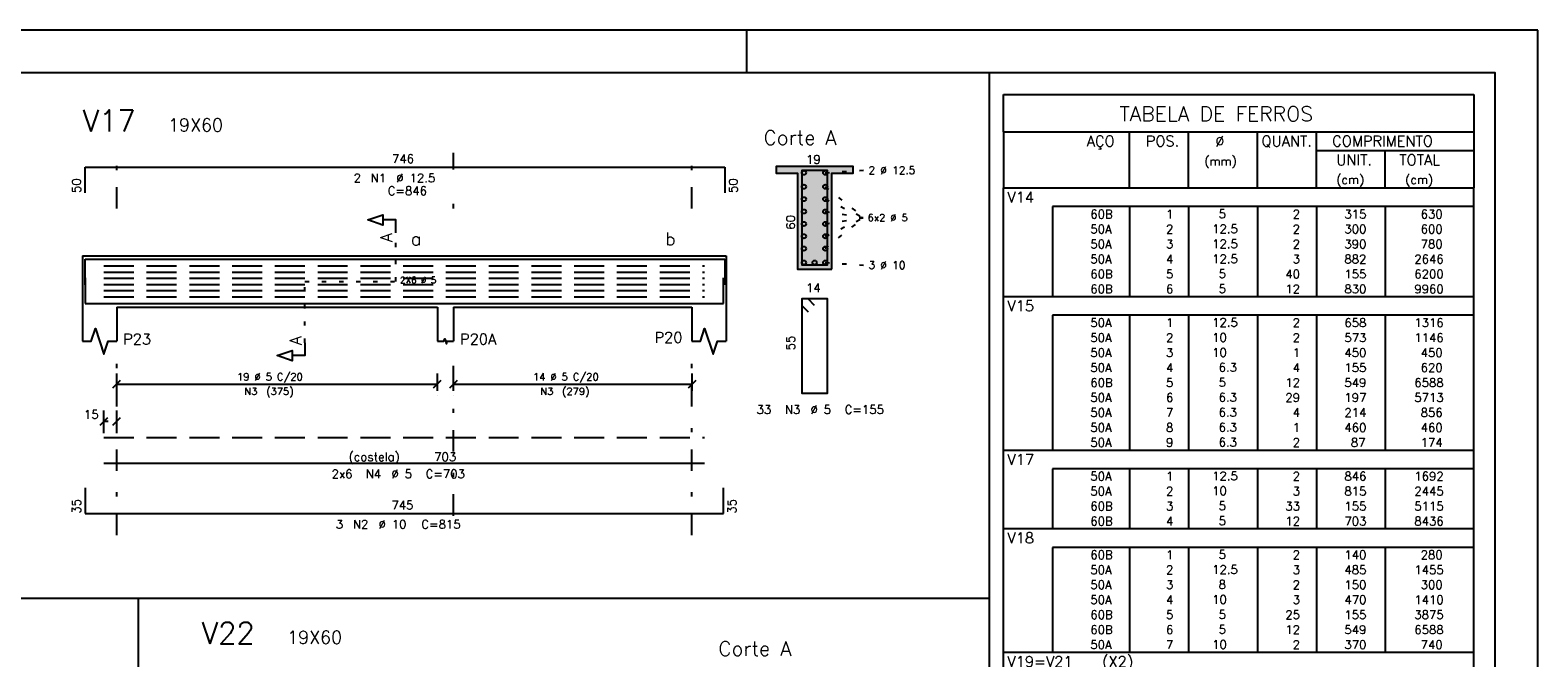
# Model space of a CAD drawing. Extents: x 0 to 84.1, y 0 to 59.4.
# Tile 17 of 17: x 48.8 to 84.1, y 44.7 to 59.4. Entities that reach past the tile are written whole.
import ezdxf

# ---------------------------------------------------------------- set-up
doc = ezdxf.new("R2010")
doc.units = 0
for name, pattern in [('ESTILO_TQS_0001', [1, 0.7, -0.3]), ('ESTILO_TQS_0002', [0.4, 0.1, -0.3]), ('ESTILO_TQS_0003', [1.5, 0.5, -0.4, 0.1, -0.5])]:
    doc.linetypes.add(name, pattern=pattern)
for name, color, linetype in [('1', 7, 'CONTINUOUS'), ('10', 10, 'CONTINUOUS'), ('12', 12, 'CONTINUOUS'), ('14', 14, 'CONTINUOUS'), ('2', 2, 'CONTINUOUS'), ('3', 3, 'CONTINUOUS'), ('4', 4, 'CONTINUOUS'), ('5', 3, 'CONTINUOUS')]:
    doc.layers.add(name, color=color, linetype=linetype)
doc.styles.get("Standard").update_dxf_attribs({"font": 'ROMANS.SHX'})

msp = doc.modelspace()

# ---------------------------------------------------------------- linework, layer by layer
at = {"layer": '1', "linetype": 'CONTINUOUS'}
for p, q in [((84.099998, 59.400009), (0, 59.400009)), ((65.599998, 58.400009), (65.599998, 59.400009)), ((84.099998, 0), (84.099998, 59.400009)), ((71.278925, 12.675001), (71.278925, 58.399997)), ((68.084041, 56.217435), (66.284041, 56.217435)), ((66.284041, 56.057435), (66.784041, 56.057435)), ((66.784041, 56.057435), (66.784041, 53.817435)), ((67.584041, 53.817435), (67.584041, 56.057435)), ((67.584041, 56.057435), (68.084041, 56.057435)), ((71.6, 55.274949), (71.6, 55.712449)), ((71.6, 55.712449), (82.6, 55.712449)), ((82.6, 55.274949), (82.6, 55.712449)), ((71.6, 54.924949), (71.6, 55.274949)), ((82.6, 55.274949), (72.75, 55.274949)), ((72.75, 55.274949), (72.75, 54.924949)), ((74.55, 55.274949), (74.55, 54.924949)), ((75.93, 55.274949), (75.93, 54.924949)), ((77.54, 55.274949), (77.54, 54.924949)), ((78.92, 55.274949), (78.92, 54.924949)), ((80.53, 55.274949), (80.53, 54.924949)), ((82.6, 54.924949), (82.6, 55.274949)), ((71.6, 54.574949), (71.6, 54.924949)), ((72.75, 54.924949), (72.75, 54.574949)), ((74.55, 54.924949), (74.55, 54.574949)), ((75.93, 54.924949), (75.93, 54.574949)), ((77.54, 54.924949), (77.54, 54.574949)), ((78.92, 54.924949), (78.92, 54.574949)), ((80.53, 54.924949), (80.53, 54.574949)), ((82.6, 54.574949), (82.6, 54.924949)), ((71.6, 54.224949), (71.6, 54.574949)), ((72.75, 54.574949), (72.75, 54.224949)), ((74.55, 54.574949), (74.55, 54.224949)), ((75.93, 54.574949), (75.93, 54.224949)), ((77.54, 54.574949), (77.54, 54.224949)), ((78.92, 54.574949), (78.92, 54.224949)), ((80.53, 54.574949), (80.53, 54.224949)), ((82.6, 54.224949), (82.6, 54.574949)), ((50.06301, 54.12865), (50.06301, 52.92865)), ((50.06301, 54.12865), (50.86301, 54.12865)), ((50.86301, 54.12865), (58.36301, 54.12865)), ((58.36301, 54.12865), (58.74301, 54.12865)), ((58.74301, 54.12865), (64.31301, 54.12865)), ((64.31301, 54.12865), (65.11301, 54.12865)), ((65.11301, 54.12865), (65.11301, 52.92865)), ((71.6, 53.874949), (71.6, 54.224949)), ((72.75, 54.224949), (72.75, 53.874949)), ((74.55, 54.224949), (74.55, 53.874949)), ((75.93, 54.224949), (75.93, 53.874949)), ((77.54, 54.224949), (77.54, 53.874949)), ((78.92, 54.224949), (78.92, 53.874949)), ((80.53, 54.224949), (80.53, 53.874949)), ((82.6, 53.874949), (82.6, 54.224949)), ((66.784041, 53.817435), (67.584041, 53.817435)), ((71.6, 53.524949), (71.6, 53.874949)), ((72.75, 53.874949), (72.75, 53.524949)), ((74.55, 53.874949), (74.55, 53.524949)), ((75.93, 53.874949), (75.93, 53.524949)), ((77.54, 53.874949), (77.54, 53.524949)), ((78.92, 53.874949), (78.92, 53.524949)), ((80.53, 53.874949), (80.53, 53.524949)), ((82.6, 53.524949), (82.6, 53.874949)), ((71.6, 53.174949), (71.6, 53.524949)), ((72.75, 53.524949), (72.75, 53.174949)), ((74.55, 53.524949), (74.55, 53.174949)), ((75.93, 53.524949), (75.93, 53.174949)), ((77.54, 53.524949), (77.54, 53.174949)), ((78.92, 53.524949), (78.92, 53.174949)), ((80.53, 53.524949), (80.53, 53.174949)), ((82.6, 53.174949), (82.6, 53.524949)), ((50.06301, 52.92865), (50.06301, 52.12865)), ((50.86301, 52.92865), (58.36301, 52.92865)), ((50.86301, 52.92865), (50.86301, 52.12865)), ((58.36301, 52.92865), (58.36301, 52.12865)), ((58.74301, 52.92865), (64.31301, 52.92865)), ((58.74301, 52.92865), (58.74301, 52.12865)), ((64.31301, 52.92865), (64.31301, 52.12865)), ((65.11301, 52.92865), (65.11301, 52.12865)), ((71.6, 52.737449), (71.6, 53.174949)), ((71.6, 53.174949), (82.6, 53.174949)), ((82.6, 52.737449), (82.6, 53.174949)), ((71.6, 52.387449), (71.6, 52.737449)), ((82.6, 52.737449), (72.75, 52.737449)), ((72.75, 52.737449), (72.75, 52.387449)), ((74.55, 52.737449), (74.55, 52.387449)), ((75.93, 52.737449), (75.93, 52.387449)), ((77.54, 52.737449), (77.54, 52.387449)), ((78.92, 52.737449), (78.92, 52.387449)), ((80.53, 52.737449), (80.53, 52.387449)), ((82.6, 52.387449), (82.6, 52.737449)), ((71.6, 52.037449), (71.6, 52.387449)), ((72.75, 52.387449), (72.75, 52.037449)), ((74.55, 52.387449), (74.55, 52.037449)), ((75.93, 52.387449), (75.93, 52.037449)), ((77.54, 52.387449), (77.54, 52.037449)), ((78.92, 52.387449), (78.92, 52.037449)), ((80.53, 52.387449), (80.53, 52.037449)), ((82.6, 52.037449), (82.6, 52.387449)), ((71.6, 51.68745), (71.6, 52.037449)), ((72.75, 52.037449), (72.75, 51.68745)), ((74.55, 52.037449), (74.55, 51.68745)), ((75.93, 52.037449), (75.93, 51.68745)), ((77.54, 52.037449), (77.54, 51.68745)), ((78.92, 52.037449), (78.92, 51.68745)), ((80.53, 52.037449), (80.53, 51.68745)), ((82.6, 51.68745), (82.6, 52.037449)), ((71.6, 51.33745), (71.6, 51.68745)), ((72.75, 51.68745), (72.75, 51.33745)), ((74.55, 51.68745), (74.55, 51.33745)), ((75.93, 51.68745), (75.93, 51.33745)), ((77.54, 51.68745), (77.54, 51.33745)), ((78.92, 51.68745), (78.92, 51.33745)), ((80.53, 51.68745), (80.53, 51.33745)), ((82.6, 51.33745), (82.6, 51.68745)), ((71.6, 50.98745), (71.6, 51.33745)), ((72.75, 51.33745), (72.75, 50.98745)), ((74.55, 51.33745), (74.55, 50.98745)), ((75.93, 51.33745), (75.93, 50.98745)), ((77.54, 51.33745), (77.54, 50.98745)), ((78.92, 51.33745), (78.92, 50.98745)), ((80.53, 51.33745), (80.53, 50.98745)), ((82.6, 50.98745), (82.6, 51.33745)), ((71.6, 50.63745), (71.6, 50.98745)), ((72.75, 50.98745), (72.75, 50.63745)), ((74.55, 50.98745), (74.55, 50.63745)), ((75.93, 50.98745), (75.93, 50.63745)), ((77.54, 50.98745), (77.54, 50.63745)), ((78.92, 50.98745), (78.92, 50.63745)), ((80.53, 50.98745), (80.53, 50.63745)), ((82.6, 50.63745), (82.6, 50.98745)), ((71.6, 50.28745), (71.6, 50.63745)), ((72.75, 50.63745), (72.75, 50.28745)), ((74.55, 50.63745), (74.55, 50.28745)), ((75.93, 50.63745), (75.93, 50.28745)), ((77.54, 50.63745), (77.54, 50.28745)), ((78.92, 50.63745), (78.92, 50.28745)), ((80.53, 50.63745), (80.53, 50.28745)), ((82.6, 50.28745), (82.6, 50.63745)), ((71.6, 49.93745), (71.6, 50.28745)), ((72.75, 50.28745), (72.75, 49.93745)), ((74.55, 50.28745), (74.55, 49.93745)), ((75.93, 50.28745), (75.93, 49.93745)), ((77.54, 50.28745), (77.54, 49.93745)), ((78.92, 50.28745), (78.92, 49.93745)), ((80.53, 50.28745), (80.53, 49.93745)), ((82.6, 49.93745), (82.6, 50.28745)), ((71.6, 49.58745), (71.6, 49.93745)), ((72.75, 49.93745), (72.75, 49.58745)), ((74.55, 49.93745), (74.55, 49.58745)), ((75.93, 49.93745), (75.93, 49.58745)), ((77.54, 49.93745), (77.54, 49.58745)), ((78.92, 49.93745), (78.92, 49.58745)), ((80.53, 49.93745), (80.53, 49.58745)), ((82.6, 49.58745), (82.6, 49.93745)), ((71.6, 49.14995), (71.6, 49.58745)), ((71.6, 49.58745), (82.6, 49.58745)), ((82.6, 49.14995), (82.6, 49.58745)), ((71.6, 48.79995), (71.6, 49.14995)), ((82.6, 49.14995), (72.75, 49.14995)), ((72.75, 49.14995), (72.75, 48.79995)), ((74.55, 49.14995), (74.55, 48.79995)), ((75.93, 49.14995), (75.93, 48.79995)), ((77.54, 49.14995), (77.54, 48.79995)), ((78.92, 49.14995), (78.92, 48.79995)), ((80.53, 49.14995), (80.53, 48.79995)), ((82.6, 48.79995), (82.6, 49.14995)), ((71.6, 48.44995), (71.6, 48.79995)), ((72.75, 48.79995), (72.75, 48.44995)), ((74.55, 48.79995), (74.55, 48.44995)), ((75.93, 48.79995), (75.93, 48.44995)), ((77.54, 48.79995), (77.54, 48.44995)), ((78.92, 48.79995), (78.92, 48.44995)), ((80.53, 48.79995), (80.53, 48.44995)), ((82.6, 48.44995), (82.6, 48.79995)), ((71.6, 48.09995), (71.6, 48.44995)), ((72.75, 48.44995), (72.75, 48.09995)), ((74.55, 48.44995), (74.55, 48.09995)), ((75.93, 48.44995), (75.93, 48.09995)), ((77.54, 48.44995), (77.54, 48.09995)), ((78.92, 48.44995), (78.92, 48.09995)), ((80.53, 48.44995), (80.53, 48.09995)), ((82.6, 48.09995), (82.6, 48.44995)), ((71.6, 47.74995), (71.6, 48.09995)), ((72.75, 48.09995), (72.75, 47.74995)), ((74.55, 48.09995), (74.55, 47.74995)), ((75.93, 48.09995), (75.93, 47.74995)), ((77.54, 48.09995), (77.54, 47.74995)), ((78.92, 48.09995), (78.92, 47.74995)), ((80.53, 48.09995), (80.53, 47.74995)), ((82.6, 47.74995), (82.6, 48.09995)), ((71.6, 47.31245), (71.6, 47.74995)), ((71.6, 47.74995), (82.6, 47.74995)), ((82.6, 47.31245), (82.6, 47.74995)), ((71.6, 46.962451), (71.6, 47.31245)), ((82.6, 47.31245), (72.75, 47.31245)), ((72.75, 47.31245), (72.75, 46.962451)), ((74.55, 47.31245), (74.55, 46.962451)), ((75.93, 47.31245), (75.93, 46.962451)), ((77.54, 47.31245), (77.54, 46.962451)), ((78.92, 47.31245), (78.92, 46.962451)), ((80.53, 47.31245), (80.53, 46.962451)), ((82.6, 46.962451), (82.6, 47.31245)), ((71.6, 46.612451), (71.6, 46.962451)), ((72.75, 46.962451), (72.75, 46.612451)), ((74.55, 46.962451), (74.55, 46.612451)), ((75.93, 46.962451), (75.93, 46.612451)), ((77.54, 46.962451), (77.54, 46.612451)), ((78.92, 46.962451), (78.92, 46.612451)), ((80.53, 46.962451), (80.53, 46.612451)), ((82.6, 46.612451), (82.6, 46.962451)), ((71.6, 46.262451), (71.6, 46.612451)), ((72.75, 46.612451), (72.75, 46.262451)), ((74.55, 46.612451), (74.55, 46.262451)), ((75.93, 46.612451), (75.93, 46.262451)), ((77.54, 46.612451), (77.54, 46.262451)), ((78.92, 46.612451), (78.92, 46.262451)), ((80.53, 46.612451), (80.53, 46.262451)), ((82.6, 46.262451), (82.6, 46.612451)), ((71.6, 45.912451), (71.6, 46.262451)), ((72.75, 46.262451), (72.75, 45.912451)), ((74.55, 46.262451), (74.55, 45.912451)), ((75.93, 46.262451), (75.93, 45.912451)), ((77.54, 46.262451), (77.54, 45.912451)), ((78.92, 46.262451), (78.92, 45.912451)), ((80.53, 46.262451), (80.53, 45.912451)), ((82.6, 45.912451), (82.6, 46.262451)), ((2.5, 46.127764), (71.278925, 46.127764)), ((51.363825, 46.127764), (51.363825, 34.896484)), ((71.6, 45.562451), (71.6, 45.912451)), ((72.75, 45.912451), (72.75, 45.562451)), ((74.55, 45.912451), (74.55, 45.562451)), ((75.93, 45.912451), (75.93, 45.562451)), ((77.54, 45.912451), (77.54, 45.562451)), ((78.92, 45.912451), (78.92, 45.562451)), ((80.53, 45.912451), (80.53, 45.562451)), ((82.6, 45.562451), (82.6, 45.912451)), ((71.6, 45.212451), (71.6, 45.562451)), ((72.75, 45.562451), (72.75, 45.212451)), ((74.55, 45.562451), (74.55, 45.212451)), ((75.93, 45.562451), (75.93, 45.212451)), ((77.54, 45.562451), (77.54, 45.212451)), ((78.92, 45.562451), (78.92, 45.212451)), ((80.53, 45.562451), (80.53, 45.212451)), ((82.6, 45.212451), (82.6, 45.562451)), ((71.6, 44.862451), (71.6, 45.212451)), ((72.75, 45.212451), (72.75, 44.862451)), ((74.55, 45.212451), (74.55, 44.862451)), ((75.93, 45.212451), (75.93, 44.862451)), ((77.54, 45.212451), (77.54, 44.862451)), ((78.92, 45.212451), (78.92, 44.862451)), ((80.53, 45.212451), (80.53, 44.862451)), ((82.6, 44.862451), (82.6, 45.212451)), ((71.6, 44.424951), (71.6, 44.862451)), ((71.6, 44.862451), (82.6, 44.862451)), ((82.6, 44.424951), (82.6, 44.862451))]:
    msp.add_line(p, q, dxfattribs=at)
at = {"layer": '1', "linetype": 'ESTILO_TQS_0002'}
for p, q in [((67.433991, 56.067385), (68.354041, 56.127435)), ((67.433991, 55.739435), (68.339041, 55.017435)), ((67.433991, 55.450635), (68.339041, 55.017435)), ((67.433991, 55.161835), (68.339041, 55.017435)), ((67.433991, 54.295435), (68.339041, 55.017435)), ((67.433991, 54.584235), (68.339041, 55.017435)), ((67.433991, 54.873035), (68.339041, 55.017435)), ((57.38801, 53.52865), (57.38801, 54.66365)), ((67.433991, 53.967485), (68.354041, 53.907435)), ((55.26301, 52.09365), (55.26301, 53.52865)), ((55.26301, 53.52865), (57.38801, 53.52865)), ((50.56301, 50.25865), (50.86301, 50.25865))]:
    msp.add_line(p, q, dxfattribs=at)
at = {"layer": '1', "linetype": 'ESTILO_TQS_0001'}
for p, q in [((50.56301, 53.88965), (64.61321, 53.88965)), ((50.56301, 53.74525), (64.61321, 53.74525)), ((50.56301, 53.60085), (64.61321, 53.60085)), ((50.56301, 53.45645), (64.61321, 53.45645)), ((50.56301, 53.31205), (64.61321, 53.31205)), ((50.56301, 53.16765), (64.61321, 53.16765))]:
    msp.add_line(p, q, dxfattribs=at)
at = {"layer": '1', "linetype": 'CONTINUOUS'}
for points in [[(57.38801, 54.66365), (57.38801, 54.96365), (57.08801, 54.96365), (57.08801, 54.84365), (56.73801, 54.96365), (57.08801, 55.08365), (57.08801, 54.96365)], [(50.06301, 52.12865), (50.26301, 52.12865), (50.36301, 52.42865), (50.56301, 51.82865), (50.66301, 52.12865), (50.86301, 52.12865)], [(64.31301, 52.12865), (64.51301, 52.12865), (64.61301, 52.42865), (64.81301, 51.82865), (64.91301, 52.12865), (65.11301, 52.12865)], [(55.26301, 52.09365), (55.26301, 51.79365), (54.96301, 51.79365), (54.96301, 51.67365), (54.61301, 51.79365), (54.96301, 51.91365), (54.96301, 51.79365)], [(58.36301, 52.12865), (58.51501, 52.12865), (58.53401, 52.18565), (58.57201, 52.07165), (58.59101, 52.12865), (58.74301, 52.12865)]]:
    msp.add_lwpolyline(points, dxfattribs=at)
at = {"layer": '1', "linetype": 'ESTILO_TQS_0001'}
msp.add_lwpolyline([(50.56301, 49.87865), (64.61321, 49.87865)], dxfattribs=at)
at = {"layer": '1', "linetype": 'CONTINUOUS'}
for centre in [(66.934091, 56.067385), (67.433991, 56.067385), (66.934091, 55.739435), (67.433991, 55.739435), (66.934091, 55.450635), (67.433991, 55.450635), (66.934091, 55.161835), (67.433991, 55.161835), (66.934091, 54.873035), (67.433991, 54.873035), (66.934091, 54.584235), (66.934091, 54.295435), (67.433991, 54.584235), (67.433991, 54.295435), (66.934091, 53.967485), (67.184041, 53.967485), (67.433991, 53.967485)]:
    msp.add_circle(centre, 0.05, dxfattribs=at)
at = {"layer": '10', "linetype": 'CONTINUOUS'}
msp.add_lwpolyline([(67.584041, 53.817435), (67.584041, 56.057435), (68.084041, 56.057435), (68.084041, 56.217435), (66.284041, 56.217435), (66.284041, 56.057435), (66.784041, 56.057435), (66.784041, 53.817435), (67.584041, 53.817435)], dxfattribs=at)
at = {"layer": '12', "linetype": 'CONTINUOUS'}
msp.add_lwpolyline([(2.5, 1), (83.099998, 1), (83.099998, 58.400009), (2.5, 58.400009), (2.5, 1)], dxfattribs=at)
at = {"layer": '14', "linetype": 'CONTINUOUS'}
for points in [[(66.284041, 56.217435), (66.284041, 56.057435), (66.784041, 56.057435)], [(66.284041, 56.217435), (66.784041, 56.057435), (68.084041, 56.217435)], [(66.784041, 56.057435), (67.584041, 56.057435), (68.084041, 56.217435)], [(67.584041, 56.057435), (68.084041, 56.057435), (68.084041, 56.217435)], [(66.784041, 53.817435), (67.584041, 53.817435), (66.784041, 56.057435)], [(67.584041, 53.817435), (67.584041, 56.057435), (66.784041, 56.057435)]]:
    msp.add_solid(points, dxfattribs=at)
at = {"layer": '2', "linetype": 'ESTILO_TQS_0003'}
for p, q in [((50.86301, 55.22865), (50.86301, 56.534752)), ((58.74301, 56.147315), (58.74301, 56.534752)), ((64.31301, 55.22865), (64.31301, 56.534752)), ((58.74301, 55.22865), (58.74301, 55.343315)), ((50.86301, 47.600694), (50.86301, 51.82865)), ((58.74301, 48.052694), (58.74301, 51.82865)), ((64.31301, 47.600694), (64.31301, 51.82865))]:
    msp.add_line(p, q, dxfattribs=at)
at = {"layer": '2', "linetype": 'CONTINUOUS'}
for p, q in [((50.774622, 51.040262), (50.951398, 51.217038)), ((50.86301, 50.96865), (50.86301, 51.37865)), ((58.274622, 51.040262), (58.451398, 51.217038)), ((58.36301, 50.96865), (58.36301, 51.37865)), ((58.654622, 51.040262), (58.831398, 51.217038)), ((58.74301, 50.96865), (58.74301, 51.37865)), ((64.234622, 51.040262), (64.411398, 51.217038)), ((64.32301, 50.96865), (64.32301, 51.37865)), ((50.86301, 51.12865), (58.36301, 51.12865)), ((50.86301, 50.86865), (50.86301, 50.86865)), ((58.36301, 50.86865), (58.36301, 50.86865)), ((58.74301, 51.12865), (64.32301, 51.12865)), ((58.74301, 50.86865), (58.74301, 50.86865)), ((64.32301, 50.86865), (64.32301, 50.86865)), ((50.56301, 49.97865), (50.56301, 50.50865)), ((50.86301, 49.97865), (50.86301, 50.50865)), ((50.474622, 50.170262), (50.651398, 50.347038)), ((50.774622, 50.170262), (50.951398, 50.347038)), ((50.56301, 49.87865), (50.56301, 49.87865)), ((50.86301, 49.87865), (50.86301, 49.87865))]:
    msp.add_line(p, q, dxfattribs=at)
at = {"layer": '3', "linetype": 'CONTINUOUS'}
for p, q in [((71.6, 57.024949), (71.6, 57.895006)), ((71.6, 57.895006), (82.6, 57.895006)), ((82.6, 57.895006), (82.6, 57.024949)), ((71.6, 57.024949), (71.6, 55.712449)), ((71.6, 57.024949), (82.6, 57.024949)), ((74.55, 55.712449), (74.55, 57.024949)), ((75.93, 55.712449), (75.93, 57.024949)), ((77.54, 55.712449), (77.54, 57.024949)), ((78.92, 55.712449), (78.92, 57.024949)), ((82.6, 57.024949), (82.6, 55.712449)), ((78.92, 56.587449), (82.6, 56.587449)), ((80.53, 55.712449), (80.53, 56.587449)), ((71.6, 55.712449), (82.6, 55.712449))]:
    msp.add_line(p, q, dxfattribs=at)
at = {"layer": '4', "linetype": 'CONTINUOUS'}
for p, q in [((50.12301, 55.595315), (50.12301, 56.195315)), ((50.12301, 56.195315), (65.08301, 56.195315)), ((65.08301, 56.195315), (65.08301, 55.595315)), ((50.12301, 53.44865), (50.12301, 54.04865)), ((50.12301, 54.04865), (65.08301, 54.04865)), ((65.08301, 54.04865), (65.08301, 53.44865)), ((50.12301, 53.60865), (50.12301, 53.00865)), ((65.05301, 53.00865), (65.05301, 53.60865)), ((50.12301, 53.00865), (65.05301, 53.00865)), ((50.12301, 48.700694), (50.12301, 48.100694)), ((65.05301, 48.100694), (65.05301, 48.700694)), ((50.12301, 48.100694), (65.05301, 48.100694))]:
    msp.add_line(p, q, dxfattribs=at)
for points in [[(66.886162, 56.116375), (66.885102, 56.117435), (66.884041, 56.117435), (66.884041, 53.917435), (67.484041, 53.917435), (67.484041, 56.117435), (66.884041, 56.117435), (66.884041, 56.116375), (66.885102, 56.115314)], [(67.184041, 52.967435), (67.034041, 53.117435), (66.884041, 53.117435), (66.884041, 50.917435), (67.484041, 50.917435), (67.484041, 53.117435), (66.884041, 53.117435), (66.884041, 52.967435), (67.034041, 52.817435)], [(50.56301, 49.27865), (64.61321, 49.27865)]]:
    msp.add_lwpolyline(points, dxfattribs=at)

# ---------------------------------------------------------------- texts
at = {"layer": '1', "linetype": 'CONTINUOUS'}
for s, height, p in [('19X60', 0.3, (52.06301, 57.034752)), ('Corte A', 0.34, (65.994041, 56.717435)), ('746', 0.2, (57.30301, 56.295315)), ('19', 0.2, (66.984041, 56.277435)), ('(mm)', 0.2, (76.301218, 56.238261)), ('2 %%c 12.5', 0.18, (68.444041, 56.037435)), ('(cm)', 0.2, (79.386854, 55.806199)), ('(cm)', 0.2, (80.996854, 55.806199)), ('6x2 %%c 5', 0.17, (68.424041, 54.932435)), ('     60B', 0.2, (72.889661, 54.999949)), ('    5  ', 0.2, (76.036543, 55.005992)), ('   2', 0.2, (77.92, 54.999949)), ('   315', 0.2, (79.13, 54.999949)), ('    630', 0.2, (80.763622, 54.999949)), ('b', 0.3, (63.690286, 54.371645)), ('     50A', 0.2, (72.889661, 54.649949)), ('   12.5', 0.2, (76.036543, 54.655993)), ('   2', 0.2, (77.92, 54.649949)), ('   300', 0.2, (79.13, 54.649949)), ('    600', 0.2, (80.763622, 54.649949)), ('a', 0.3, (57.740286, 54.371645)), ('     50A', 0.2, (72.889661, 54.299949)), ('   12.5', 0.2, (76.036543, 54.305993)), ('   2', 0.2, (77.92, 54.299949)), ('   390', 0.2, (79.13, 54.299949)), ('    780', 0.2, (80.763622, 54.299949)), ('3 %%c 10', 0.18, (68.444041, 53.817435)), ('     50A', 0.2, (72.889661, 53.949949)), ('   12.5', 0.2, (76.036543, 53.955993)), ('   3', 0.2, (77.92, 53.949949)), ('   882', 0.2, (79.13, 53.949949)), ('   2646', 0.2, (80.763622, 53.949949)), ('2X6 %%c 5', 0.15, (57.490028, 53.483309)), ('     60B', 0.2, (72.889661, 53.599949)), ('    5  ', 0.2, (76.036543, 53.605993)), ('  40', 0.2, (77.92, 53.599949)), ('   155', 0.2, (79.13, 53.599949)), ('   6200', 0.2, (80.763622, 53.599949)), ('14', 0.2, (66.984041, 53.277435)), ('     60B', 0.2, (72.889661, 53.249949)), ('    5  ', 0.2, (76.036543, 53.255993)), ('  12', 0.2, (77.92, 53.249949)), ('   830', 0.2, (79.13, 53.249949)), ('   9960', 0.2, (80.763622, 53.249949)), ('     50A', 0.2, (72.889661, 52.462449)), ('   12.5', 0.2, (76.036543, 52.468493)), ('   2', 0.2, (77.92, 52.462449)), ('   658', 0.2, (79.13, 52.462449)), ('   1316', 0.2, (80.763622, 52.462449)), ('P23', 0.25, (51.01301, 52.05365)), ('P20A', 0.25, (58.89301, 52.05365)), ('P20', 0.25, (63.440588, 52.092702)), ('     50A', 0.2, (72.889661, 52.112449)), ('   10  ', 0.2, (76.036543, 52.118493)), ('   2', 0.2, (77.92, 52.112449)), ('   573', 0.2, (79.13, 52.112449)), ('   1146', 0.2, (80.763622, 52.112449)), ('     50A', 0.2, (72.889661, 51.762449)), ('   10  ', 0.2, (76.036543, 51.768493)), ('   1', 0.2, (77.92, 51.762449)), ('   450', 0.2, (79.13, 51.762449)), ('    450', 0.2, (80.763622, 51.762449)), ('     50A', 0.2, (72.889661, 51.412449)), ('    6.3', 0.2, (76.036543, 51.418493)), ('   4', 0.2, (77.92, 51.412449)), ('   155', 0.2, (79.13, 51.412449)), ('    620', 0.2, (80.763622, 51.412449)), ('     60B', 0.2, (72.889661, 51.06245)), ('    5  ', 0.2, (76.036543, 51.068493)), ('  12', 0.2, (77.92, 51.06245)), ('   549', 0.2, (79.13, 51.06245)), ('   6588', 0.2, (80.763622, 51.06245)), ('     50A', 0.2, (72.889661, 50.71245)), ('    6.3', 0.2, (76.036543, 50.718494)), ('  29', 0.2, (77.92, 50.71245)), ('   197', 0.2, (79.13, 50.71245)), ('   5713', 0.2, (80.763622, 50.71245)), ('     50A', 0.2, (72.889661, 50.36245)), ('    6.3', 0.2, (76.036543, 50.368494)), ('   4', 0.2, (77.92, 50.36245)), ('   214', 0.2, (79.13, 50.36245)), ('    856', 0.2, (80.763622, 50.36245)), ('     50A', 0.2, (72.889661, 50.01245)), ('    6.3', 0.2, (76.036543, 50.018494)), ('   1', 0.2, (77.92, 50.01245)), ('   460', 0.2, (79.13, 50.01245)), ('    460', 0.2, (80.763622, 50.01245)), ('     50A', 0.2, (72.889661, 49.66245)), ('    6.3', 0.2, (76.036543, 49.668494)), ('   2', 0.2, (77.92, 49.66245)), ('    87', 0.2, (79.13, 49.66245)), ('    174', 0.2, (80.763622, 49.66245)), ('(costela)', 0.2, (56.28811, 49.32865)), ('703', 0.2, (58.28811, 49.32865)), ('     50A', 0.2, (72.889661, 48.87495)), ('   12.5', 0.2, (76.036543, 48.880994)), ('   2', 0.2, (77.92, 48.87495)), ('   846', 0.2, (79.13, 48.87495)), ('   1692', 0.2, (80.763622, 48.87495)), ('     50A', 0.2, (72.889661, 48.52495)), ('   10  ', 0.2, (76.036543, 48.530994)), ('   3', 0.2, (77.92, 48.52495)), ('   815', 0.2, (79.13, 48.52495)), ('   2445', 0.2, (80.763622, 48.52495)), ('745', 0.2, (57.28801, 48.200694)), ('     60B', 0.2, (72.889661, 48.17495)), ('    5  ', 0.2, (76.036543, 48.180994)), ('  33', 0.2, (77.92, 48.17495)), ('   155', 0.2, (79.13, 48.17495)), ('   5115', 0.2, (80.763622, 48.17495)), ('     60B', 0.2, (72.889661, 47.82495)), ('    5  ', 0.2, (76.036543, 47.830994)), ('  12', 0.2, (77.92, 47.82495)), ('   703', 0.2, (79.13, 47.82495)), ('   8436', 0.2, (80.763622, 47.82495)), ('     60B', 0.2, (72.889661, 47.03745)), ('    5  ', 0.2, (76.036543, 47.043494)), ('   2', 0.2, (77.92, 47.03745)), ('   140', 0.2, (79.13, 47.03745)), ('    280', 0.2, (80.763622, 47.03745)), ('     50A', 0.2, (72.889661, 46.68745)), ('   12.5', 0.2, (76.036543, 46.693494)), ('    8  ', 0.2, (76.036543, 46.343494)), ('   3', 0.2, (77.92, 46.68745)), ('   485', 0.2, (79.13, 46.68745)), ('   1455', 0.2, (80.763622, 46.68745)), ('     50A', 0.2, (72.889661, 46.337451)), ('   10  ', 0.2, (76.036543, 45.993495)), ('   2', 0.2, (77.92, 46.337451)), ('   150', 0.2, (79.13, 46.337451)), ('    300', 0.2, (80.763622, 46.337451)), ('     50A', 0.2, (72.889661, 45.987451)), ('     60B', 0.2, (72.889661, 45.637451)), ('    5  ', 0.2, (76.036543, 45.643495)), ('  25', 0.2, (77.92, 45.637451)), ('   3', 0.2, (77.92, 45.987451)), ('   470', 0.2, (79.13, 45.987451)), ('   3875', 0.2, (80.763622, 45.637451)), ('   1410', 0.2, (80.763622, 45.987451)), ('     60B', 0.2, (72.889661, 45.287451)), ('    5  ', 0.2, (76.036543, 45.293495)), ('  12', 0.2, (77.92, 45.287451)), ('   549', 0.2, (79.13, 45.287451)), ('   155', 0.2, (79.13, 45.637451)), ('   6588', 0.2, (80.763622, 45.287451)), ('19X60', 0.3, (54.848079, 45.06069)), ('     50A', 0.2, (72.889661, 44.937451)), ('   10  ', 0.2, (76.036543, 44.943495)), ('   2', 0.2, (77.92, 44.937451)), ('   370', 0.2, (79.13, 44.937451)), ('    740', 0.2, (80.763622, 44.937451)), ('Corte A', 0.34, (64.936131, 44.775473))]:
    msp.add_text(s, height=height, dxfattribs=at).set_placement(p)
for s, height, p in [('60', 0.2, (66.724041, 54.737435)), ('A', 0.272, (57.30641, 54.44605)), ('A', 0.272, (55.18141, 52.03925)), ('55', 0.2, (66.724041, 51.917435))]:
    msp.add_text(s, height=height, rotation=90, dxfattribs=at).set_placement(p)
at = {"layer": '2', "linetype": 'CONTINUOUS'}
for s, height, p in [('19 %%c 5 C/20', 0.17, (53.67801, 51.21365)), ('14 %%c 5 C/20', 0.17, (60.59801, 51.21365)), ('N3', 0.17, (53.84801, 50.87365)), ('(375)', 0.17, (54.35801, 50.87365)), ('N3', 0.17, (60.76801, 50.87365)), ('(279)', 0.17, (61.27801, 50.87365)), ('15', 0.2, (50.096343, 50.31865))]:
    msp.add_text(s, height=height, dxfattribs=at).set_placement(p)
at = {"layer": '3', "linetype": 'CONTINUOUS'}
for s, height, p in [('TABELA DE FERROS', 0.35, (74.313271, 57.269883)), ('AÇO', 0.25, (73.54958, 56.681199)), ('POS.', 0.25, (74.93, 56.681199)), ('%%c', 0.25, (76.557475, 56.681199)), ('QUANT.', 0.25, (77.636489, 56.681199)), ('COMPRIMENTO', 0.25, (79.289469, 56.681199)), ('UNIT.', 0.25, (79.386854, 56.243699)), ('TOTAL', 0.25, (80.859307, 56.243699)), ('2', 0.2, (56.40301, 55.845315)), ('N1', 0.2, (56.80301, 55.845315)), ('C=846', 0.2, (57.20301, 55.545315)), ('%%c 12.5', 0.2, (57.40301, 55.845315)), ('V14', 0.25, (71.695798, 55.368699)), ('  1', 0.2, (75.13, 54.999949)), ('  2', 0.2, (75.13, 54.649949)), ('  3', 0.2, (75.13, 54.299949)), ('  4', 0.2, (75.13, 53.949949)), ('  5', 0.2, (75.13, 53.599949)), ('  6', 0.2, (75.13, 53.249949)), ('V15', 0.25, (71.695798, 52.831199)), ('  1', 0.2, (75.13, 52.462449)), ('  2', 0.2, (75.13, 52.112449)), ('  3', 0.2, (75.13, 51.762449)), ('  4', 0.2, (75.13, 51.412449)), ('  5', 0.2, (75.13, 51.06245)), ('  6', 0.2, (75.13, 50.71245)), (' 33', 0.2, (65.689783, 50.43179)), ('N3', 0.2, (66.489783, 50.43179)), ('%%c 5', 0.2, (67.089783, 50.43179)), ('C=155', 0.2, (67.889783, 50.43179)), ('  7', 0.2, (75.13, 50.36245)), ('  8', 0.2, (75.13, 50.01245)), ('  9', 0.2, (75.13, 49.66245)), ('V17', 0.25, (71.695798, 49.2437)), ('2x6', 0.2, (55.88811, 48.92865)), ('N4', 0.2, (56.68811, 48.92865)), ('%%c 5', 0.2, (57.28811, 48.92865)), ('C=703', 0.2, (58.08811, 48.92865)), ('  1', 0.2, (75.13, 48.87495)), ('  2', 0.2, (75.13, 48.52495)), ('  3', 0.2, (75.13, 48.17495)), ('%%c 10', 0.2, (56.98801, 47.750694)), ('  4', 0.2, (75.13, 47.82495)), ('3', 0.2, (55.98801, 47.750694)), ('N2', 0.2, (56.38801, 47.750694)), ('C=815', 0.2, (57.98801, 47.750694)), ('V18', 0.25, (71.695798, 47.4062)), ('  1', 0.2, (75.13, 47.03745)), ('  2', 0.2, (75.13, 46.68745)), ('  3', 0.2, (75.13, 46.337451)), ('  4', 0.2, (75.13, 45.987451)), ('  5', 0.2, (75.13, 45.637451)), ('  6', 0.2, (75.13, 45.287451)), ('  7', 0.2, (75.13, 44.937451)), ('V19=V21   (X2)', 0.25, (71.695798, 44.518701))]:
    msp.add_text(s, height=height, dxfattribs=at).set_placement(p)
for s, p in [('50', (50.02301, 55.595315)), ('50', (65.38301, 55.595315)), ('35', (50.02301, 48.100694)), ('35', (65.35301, 48.100694))]:
    msp.add_text(s, height=0.2, rotation=90, dxfattribs=at).set_placement(p)
at = {"layer": '5', "linetype": 'CONTINUOUS'}
for s, p in [('V17', (50.06301, 57.034752)), ('V22', (52.848079, 45.06069))]:
    msp.add_text(s, height=0.5, dxfattribs=at).set_placement(p)

doc.saveas('drawing.dxf')
